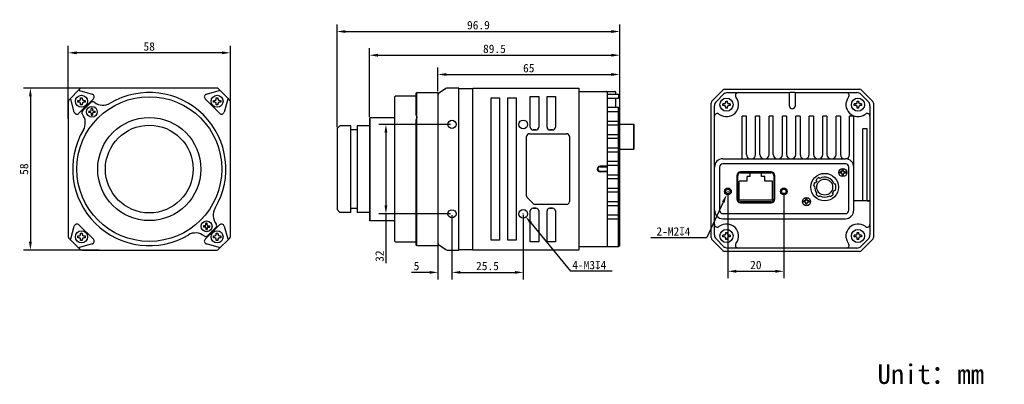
# Model space of a CAD drawing. Header units: millimetres. Extents: x 82 to 434, y 116 to 247.
import ezdxf

# ---------------------------------------------------------------- set-up
doc = ezdxf.new("R2010")
doc.units = ezdxf.units.MM
doc.header["$LTSCALE"] = 23.1
doc.header["$PDMODE"] = 3
doc.header["$PDSIZE"] = 8
doc.layers.get('0').update_dxf_attribs({"linetype": 'CONTINUOUS'})
doc.layers.get('Defpoints').update_dxf_attribs({"linetype": 'CONTINUOUS'})
doc.layers.add('20_ALL_FEATURES', color=7, linetype='CONTINUOUS')
doc.layers.add('51__DRAFT_DIMS', color=7, linetype='CONTINUOUS')
doc.styles.get("Standard").update_dxf_attribs({"font": 'simfang.ttf'})
doc.dimstyles.new('DIMSTYLE_1', dxfattribs={"dimtxt": 3, "dimasz": 3, "dimexe": 2.5, "dimexo": 0.5, "dimgap": 0.75, "dimtad": 1, "dimdec": 1, "dimdsep": 46, "dimtxsty": 'STANDARD', "dimblk": '_FILLED', "dimblk1": '_FILLED', "dimblk2": '_FILLED', "dimcen": 0.09, "dimclrt": 3, "dimadec": 1, "dimazin": 2, "dimtp": 0.3, "dimtm": 0.3, "dimtfac": 1, "dimtdec": 1, "dimtofl": 0, "dimtmove": 0, "dimatfit": 3, "dimldrblk": '_FILLED', "dimfxl": 1, "dimtolj": 1, "dimarcsym": 0})
doc.dimstyles.new('DIMSTYLE_3', dxfattribs={"dimtxt": 3, "dimasz": 3, "dimexe": 2.5, "dimexo": 0.5, "dimgap": 0.75, "dimtad": 1, "dimdsep": 46, "dimtxsty": 'STANDARD', "dimblk": '_FILLED', "dimblk1": '_FILLED', "dimblk2": '_FILLED', "dimcen": 0.09, "dimclrt": 3, "dimazin": 2, "dimtp": 0.2, "dimtm": 0.2, "dimtfac": 1, "dimtofl": 0, "dimtmove": 0, "dimatfit": 3, "dimldrblk": '_FILLED', "dimfxl": 1, "dimtolj": 1, "dimarcsym": 0})
doc.dimstyles.new('DIMSTYLE_4', dxfattribs={"dimtxt": 3, "dimasz": 3, "dimexe": 2.5, "dimexo": 0.5, "dimtad": 1, "dimdsep": 46, "dimtxsty": 'STANDARD', "dimblk": '_FILLED', "dimblk1": '_FILLED', "dimblk2": '_FILLED', "dimcen": 0.09, "dimclrt": 3, "dimazin": 2, "dimtp": 0.1, "dimtm": 0.1, "dimtfac": 1, "dimtofl": 0, "dimtmove": 0, "dimatfit": 1, "dimldrblk": '_FILLED', "dimfxl": 1, "dimtolj": 1, "dimarcsym": 0})
doc.dimstyles.new('DIMSTYLE_6', dxfattribs={"dimtxt": 3, "dimasz": 3, "dimexe": 2.5, "dimexo": 0.5, "dimgap": 0.75, "dimtad": 1, "dimdsep": 46, "dimtxsty": 'STANDARD', "dimblk": '_FILLED', "dimblk1": '_FILLED', "dimblk2": '_FILLED', "dimcen": 0.09, "dimclrt": 3, "dimazin": 2, "dimtp": 0.2, "dimtm": 0.2, "dimtfac": 1, "dimtofl": 0, "dimtmove": 0, "dimatfit": 3, "dimldrblk": '_FILLED', "dimfxl": 1, "dimtolj": 1, "dimarcsym": 0})

# ---------------------------------------------------------------- blocks, each defined once
blk = doc.blocks.new('_FILLED')
at = {"color": 0, "linetype": 'ByBlock'}
blk.add_solid([(0, 0), (-1, 0.17), (-1, -0.17)], dxfattribs=at)
blk = doc.blocks.new('*D194')
at = {"layer": '51__DRAFT_DIMS', "color": 0, "lineweight": -2}
for p, q in [((207.28, 211.83), (207.28, 236.38)), ((296.82, 211.73), (296.82, 236.38)), ((210.28, 233.88), (293.82, 233.88))]:
    blk.add_line(p, q, dxfattribs=at)
at = {"layer": 'Defpoints', "color": 0}
for p in [(296.82, 233.88), (207.28, 211.33), (296.82, 211.23)]:
    blk.add_point(p, dxfattribs=at)
at = {"layer": '51__DRAFT_DIMS', "color": 0, "linetype": 'ByBlock', "lineweight": -2, "xscale": 3, "yscale": 3, "zscale": 3, "rotation": 180}
blk.add_blockref('_FILLED', (207.28, 233.88), dxfattribs=at)
at = {"layer": '51__DRAFT_DIMS', "color": 0, "linetype": 'ByBlock', "lineweight": -2, "xscale": 3, "yscale": 3, "zscale": 3}
blk.add_blockref('_FILLED', (296.82, 233.88), dxfattribs=at)
at = {"layer": '51__DRAFT_DIMS', "color": 3, "insert": (251.97, 237.68), "char_height": 3, "attachment_point": 2}
blk.add_mtext('\\A1;\\A1;{\\C256;89.5}', dxfattribs=at)
blk = doc.blocks.new('*D195')
at = {"layer": '51__DRAFT_DIMS', "color": 0, "lineweight": -2}
for p, q in [((231.78, 221.03), (231.78, 229.49)), ((296.82, 215.13), (296.82, 229.49)), ((234.78, 226.99), (293.82, 226.99))]:
    blk.add_line(p, q, dxfattribs=at)
at = {"layer": 'Defpoints', "color": 0}
for p in [(296.82, 226.99), (231.78, 220.53), (296.82, 214.63)]:
    blk.add_point(p, dxfattribs=at)
at = {"layer": '51__DRAFT_DIMS', "color": 0, "linetype": 'ByBlock', "lineweight": -2, "xscale": 3, "yscale": 3, "zscale": 3, "rotation": 180}
blk.add_blockref('_FILLED', (231.78, 226.99), dxfattribs=at)
at = {"layer": '51__DRAFT_DIMS', "color": 0, "linetype": 'ByBlock', "lineweight": -2, "xscale": 3, "yscale": 3, "zscale": 3}
blk.add_blockref('_FILLED', (296.82, 226.99), dxfattribs=at)
at = {"layer": '51__DRAFT_DIMS', "color": 3, "insert": (264.24, 230.77), "char_height": 3, "attachment_point": 2}
blk.add_mtext('\\A1;\\A1;{\\C256;65}', dxfattribs=at)
blk = doc.blocks.new('*D196')
at = {"layer": '51__DRAFT_DIMS', "color": 0, "lineweight": -2}
for p, q in [((99.54, 211.08), (99.54, 237.24)), ((157.54, 217.72), (157.54, 237.24)), ((154.54, 234.74), (102.54, 234.74))]:
    blk.add_line(p, q, dxfattribs=at)
at = {"layer": 'Defpoints', "color": 0}
for p in [(99.54, 234.74), (157.54, 217.22), (99.54, 210.58)]:
    blk.add_point(p, dxfattribs=at)
at = {"layer": '51__DRAFT_DIMS', "color": 0, "linetype": 'ByBlock', "lineweight": -2, "xscale": 3, "yscale": 3, "zscale": 3, "rotation": 180}
blk.add_blockref('_FILLED', (99.54, 234.74), dxfattribs=at)
at = {"layer": '51__DRAFT_DIMS', "color": 0, "linetype": 'ByBlock', "lineweight": -2, "xscale": 3, "yscale": 3, "zscale": 3}
blk.add_blockref('_FILLED', (157.54, 234.74), dxfattribs=at)
at = {"layer": '51__DRAFT_DIMS', "color": 3, "insert": (128.51, 238.52), "char_height": 3, "attachment_point": 2}
blk.add_mtext('\\A1;\\A1;{\\C256;58}', dxfattribs=at)
blk = doc.blocks.new('*D197')
at = {"layer": '51__DRAFT_DIMS', "color": 0, "lineweight": -2}
for p, q in [((110.59, 222.13), (83.53, 222.13)), ((86.03, 219.13), (86.03, 167.13)), ((110.59, 164.13), (83.53, 164.13))]:
    blk.add_line(p, q, dxfattribs=at)
at = {"layer": 'Defpoints', "color": 0}
for p in [(111.09, 222.13), (86.03, 164.13), (111.09, 164.13)]:
    blk.add_point(p, dxfattribs=at)
at = {"layer": '51__DRAFT_DIMS', "color": 0, "linetype": 'ByBlock', "lineweight": -2, "xscale": 3, "yscale": 3, "zscale": 3}
for p, rotation in [((86.03, 222.13), 89.99999999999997), ((86.03, 164.13), 270)]:
    blk.add_blockref('_FILLED', p, dxfattribs=dict(at, rotation=rotation))
at = {"layer": '51__DRAFT_DIMS', "color": 3, "insert": (82.25, 193.11), "char_height": 3, "attachment_point": 2, "rotation": 90}
blk.add_mtext('\\A1;\\A1;{\\C256;58}', dxfattribs=at)
blk = doc.blocks.new('*D198')
at = {"layer": '51__DRAFT_DIMS', "color": 0, "lineweight": -2}
for p, q in [((236.28, 209.13), (210.66, 209.13)), ((213.16, 206.13), (213.16, 180.13)), ((236.28, 177.13), (210.66, 177.13)), ((213.16, 177.13), (213.16, 159.41))]:
    blk.add_line(p, q, dxfattribs=at)
at = {"layer": 'Defpoints', "color": 0}
for p in [(236.78, 209.13), (213.16, 177.13), (236.78, 177.13)]:
    blk.add_point(p, dxfattribs=at)
at = {"layer": '51__DRAFT_DIMS', "color": 0, "linetype": 'ByBlock', "lineweight": -2, "xscale": 3, "yscale": 3, "zscale": 3}
for p, rotation in [((213.16, 209.13), 90), ((213.16, 177.13), 270)]:
    blk.add_blockref('_FILLED', p, dxfattribs=dict(at, rotation=rotation))
at = {"layer": '51__DRAFT_DIMS', "color": 3, "insert": (209.37, 164.02), "char_height": 3, "attachment_point": 3, "rotation": 90}
blk.add_mtext('\\A1;\\A1;{\\C256;32}', dxfattribs=at)
blk = doc.blocks.new('*D199')
at = {"layer": '51__DRAFT_DIMS', "color": 0, "lineweight": -2}
for p, q in [((236.78, 176.63), (236.78, 153.66)), ((262.28, 176.63), (262.28, 153.66)), ((239.78, 156.16), (259.28, 156.16))]:
    blk.add_line(p, q, dxfattribs=at)
at = {"layer": 'Defpoints', "color": 0}
for p in [(236.78, 177.13), (262.28, 177.13), (262.28, 156.16)]:
    blk.add_point(p, dxfattribs=at)
at = {"layer": '51__DRAFT_DIMS', "color": 0, "linetype": 'ByBlock', "lineweight": -2, "xscale": 3, "yscale": 3, "zscale": 3, "rotation": 180}
blk.add_blockref('_FILLED', (236.78, 156.16), dxfattribs=at)
at = {"layer": '51__DRAFT_DIMS', "color": 0, "linetype": 'ByBlock', "lineweight": -2, "xscale": 3, "yscale": 3, "zscale": 3}
blk.add_blockref('_FILLED', (262.28, 156.16), dxfattribs=at)
at = {"layer": '51__DRAFT_DIMS', "color": 3, "insert": (249.47, 159.96), "char_height": 3, "attachment_point": 2}
blk.add_mtext('\\A1;\\A1;{\\C256;25.5}', dxfattribs=at)
blk = doc.blocks.new('*D200')
at = {"layer": '51__DRAFT_DIMS', "color": 0}
for p, q in [((262.19, 177.13), (262.37, 177.13)), ((262.28, 177.04), (262.28, 177.22))]:
    blk.add_line(p, q, dxfattribs=at)
at = {"layer": '51__DRAFT_DIMS', "color": 0, "lineweight": -2}
for p in [(264.98, 173.85), (294.02, 156.64)]:
    blk.add_line(p, (279.16, 156.64), dxfattribs=at)
at = {"layer": 'Defpoints', "color": 0}
for p in [(261.49, 178.1), (263.08, 176.17)]:
    blk.add_point(p, dxfattribs=at)
at = {"layer": '51__DRAFT_DIMS', "color": 0, "linetype": 'ByBlock', "lineweight": -2, "xscale": 3, "yscale": 3, "zscale": 3, "rotation": 129.4677461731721}
blk.add_blockref('_FILLED', (263.08, 176.17), dxfattribs=at)
at = {"layer": '51__DRAFT_DIMS', "color": 3, "insert": (279.78, 160.29), "char_height": 3, "attachment_point": 1}
blk.add_mtext('\\A1;{\\C256;4-M\\A1;3\\Fgdt|c0;x\\fFangSong|b0|i0|c0|p0;4}', dxfattribs=at)
blk = doc.blocks.new('*D201')
at = {"layer": '51__DRAFT_DIMS', "color": 0}
for p, q in [((335.45, 185.14), (335.63, 185.14)), ((335.54, 185.05), (335.54, 185.23))]:
    blk.add_line(p, q, dxfattribs=at)
at = {"layer": '51__DRAFT_DIMS', "color": 0, "lineweight": -2}
for p in [(333.76, 181.28), (307.88, 168.68)]:
    blk.add_line(p, (327.96, 168.68), dxfattribs=at)
at = {"layer": 'Defpoints', "color": 0}
for p in [(335.02, 184), (336.07, 186.27)]:
    blk.add_point(p, dxfattribs=at)
at = {"layer": '51__DRAFT_DIMS', "color": 0, "linetype": 'ByBlock', "lineweight": -2, "xscale": 3, "yscale": 3, "zscale": 3, "rotation": 65.25083821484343}
blk.add_blockref('_FILLED', (335.02, 184), dxfattribs=at)
at = {"layer": '51__DRAFT_DIMS', "color": 3, "insert": (322.05, 172.31), "char_height": 3, "attachment_point": 3}
blk.add_mtext('\\A1;{\\C256;2-M\\A1;2\\Fgdt|c0;x\\fFangSong|b0|i0|c134|p0;4}', dxfattribs=at)
blk = doc.blocks.new('*D202')
at = {"layer": '51__DRAFT_DIMS', "color": 0, "lineweight": -2}
for p, q in [((335.45, 184.64), (335.45, 154.05)), ((355.45, 184.64), (355.45, 154.05)), ((338.45, 156.55), (352.45, 156.55))]:
    blk.add_line(p, q, dxfattribs=at)
at = {"layer": 'Defpoints', "color": 0}
for p in [(335.45, 185.14), (355.45, 185.14), (355.45, 156.55)]:
    blk.add_point(p, dxfattribs=at)
at = {"layer": '51__DRAFT_DIMS', "color": 0, "linetype": 'ByBlock', "lineweight": -2, "xscale": 3, "yscale": 3, "zscale": 3, "rotation": 180}
blk.add_blockref('_FILLED', (335.45, 156.55), dxfattribs=at)
at = {"layer": '51__DRAFT_DIMS', "color": 0, "linetype": 'ByBlock', "lineweight": -2, "xscale": 3, "yscale": 3, "zscale": 3}
blk.add_blockref('_FILLED', (355.45, 156.55), dxfattribs=at)
at = {"layer": '51__DRAFT_DIMS', "color": 3, "insert": (345.43, 160.33), "char_height": 3, "attachment_point": 2}
blk.add_mtext('\\A1;\\A1;{\\C256;20}', dxfattribs=at)
blk = doc.blocks.new('*D203')
at = {"layer": '51__DRAFT_DIMS', "color": 0, "lineweight": -2}
for p, q in [((236.78, 176.63), (236.78, 153.66)), ((231.78, 173.7), (231.78, 153.66)), ((228.78, 156.16), (222.34, 156.16)), ((239.78, 156.16), (242.78, 156.16))]:
    blk.add_line(p, q, dxfattribs=at)
at = {"layer": 'Defpoints', "color": 0}
for p in [(236.78, 177.13), (231.78, 174.2), (236.78, 156.16)]:
    blk.add_point(p, dxfattribs=at)
at = {"layer": '51__DRAFT_DIMS', "color": 0, "linetype": 'ByBlock', "lineweight": -2, "xscale": 3, "yscale": 3, "zscale": 3}
blk.add_blockref('_FILLED', (231.78, 156.16), dxfattribs=at)
at = {"layer": '51__DRAFT_DIMS', "color": 0, "linetype": 'ByBlock', "lineweight": -2, "xscale": 3, "yscale": 3, "zscale": 3, "rotation": 180}
blk.add_blockref('_FILLED', (236.78, 156.16), dxfattribs=at)
at = {"layer": '51__DRAFT_DIMS', "color": 3, "insert": (223.09, 159.95), "char_height": 3, "attachment_point": 1}
blk.add_mtext('\\A1;\\A1;{\\C256;5}', dxfattribs=at)
blk = doc.blocks.new('*D204')
at = {"layer": '51__DRAFT_DIMS', "color": 0, "lineweight": -2}
for p, q in [((195.67, 208.13), (195.67, 244.86)), ((296.82, 215.13), (296.82, 244.86)), ((198.67, 242.36), (293.82, 242.36))]:
    blk.add_line(p, q, dxfattribs=at)
at = {"layer": 'Defpoints', "color": 0}
for p in [(296.82, 242.36), (296.82, 214.63), (195.67, 207.63)]:
    blk.add_point(p, dxfattribs=at)
at = {"layer": '51__DRAFT_DIMS', "color": 0, "linetype": 'ByBlock', "lineweight": -2, "xscale": 3, "yscale": 3, "zscale": 3, "rotation": 180}
blk.add_blockref('_FILLED', (195.67, 242.36), dxfattribs=at)
at = {"layer": '51__DRAFT_DIMS', "color": 0, "linetype": 'ByBlock', "lineweight": -2, "xscale": 3, "yscale": 3, "zscale": 3}
blk.add_blockref('_FILLED', (296.82, 242.36), dxfattribs=at)
at = {"layer": '51__DRAFT_DIMS', "color": 3, "insert": (246.25, 244.63), "char_height": 3, "attachment_point": 5}
blk.add_mtext('\\A1;{\\C256;96.9}', dxfattribs=at)

msp = doc.modelspace()

# ---------------------------------------------------------------- linework, layer by layer
for p, q in [((385.249, 181.747), (380.431, 181.747)), ((385.254, 181.711), (386.254, 181.711)), ((386.254, 181.711), (385.254, 181.711))]:
    msp.add_line(p, q)
at = {"layer": '20_ALL_FEATURES'}
for p, q in [((99.833, 217.926), (103.747, 221.84)), ((152.626, 222.133), (104.454, 222.133)), ((157.247, 217.926), (153.333, 221.84)), ((234.524, 221.952), (231.953, 220.153)), ((234.524, 221.952), (231.953, 220.153)), ((239.282, 222.133), (235.097, 222.133)), ((239.282, 164.133), (239.282, 222.133)), ((239.382, 221.983), (244.182, 221.983)), ((244.182, 164.283), (244.182, 221.983)), ((244.282, 222.133), (282.082, 222.133)), ((259.782, 222.133), (282.082, 222.133)), ((259.782, 222.133), (282.082, 222.133)), ((282.082, 222.133), (282.282, 221.933)), ((282.082, 222.133), (282.282, 221.933)), ((282.082, 222.133), (282.282, 221.933)), ((282.082, 222.133), (282.282, 221.933)), ((282.282, 164.333), (282.282, 221.933)), ((282.282, 164.333), (282.282, 221.933)), ((282.282, 164.333), (282.282, 221.933)), ((282.282, 164.333), (282.282, 221.933)), ((103.558, 221.23), (108.136, 219.936)), ((103.99, 218.183), (103.99, 218.683)), ((103.99, 218.683), (104.59, 218.683)), ((104.59, 218.683), (104.59, 218.183)), ((148.944, 219.936), (153.522, 221.23)), ((152.49, 218.183), (152.49, 218.683)), ((152.49, 218.683), (153.09, 218.683)), ((153.09, 218.683), (153.09, 218.183)), ((216.782, 219.333), (216.282, 218.833)), ((216.282, 218.833), (216.282, 167.433)), ((216.782, 219.333), (223.882, 219.333)), ((223.882, 220.233), (224.182, 220.533)), ((223.882, 220.233), (223.882, 212.532)), ((224.182, 165.733), (224.182, 220.533)), ((224.182, 220.533), (231.782, 220.533)), ((224.482, 220.533), (231.782, 220.533)), ((231.782, 165.733), (231.782, 220.533)), ((239.282, 220.833), (239.382, 220.833)), ((244.282, 221.033), (244.182, 221.033)), ((250.782, 167.633), (250.782, 218.633)), ((250.782, 218.633), (253.782, 218.633)), ((250.782, 167.633), (250.782, 218.633)), ((250.782, 218.633), (253.782, 218.633)), ((253.782, 218.633), (253.782, 167.633)), ((253.782, 218.633), (253.782, 167.633)), ((256.782, 167.633), (256.782, 218.633)), ((256.782, 218.633), (259.782, 218.633)), ((256.782, 167.633), (256.782, 218.633)), ((256.782, 218.633), (259.782, 218.633)), ((256.782, 167.633), (256.782, 218.633)), ((256.782, 218.633), (259.782, 218.633)), ((259.782, 218.633), (259.782, 167.633)), ((259.782, 218.633), (259.782, 167.633)), ((259.782, 218.633), (259.782, 167.633)), ((264.782, 208.133), (264.782, 219.133)), ((264.782, 219.133), (267.782, 219.133)), ((264.782, 208.133), (264.782, 219.133)), ((264.782, 219.133), (267.782, 219.133)), ((264.782, 208.133), (264.782, 219.133)), ((264.782, 219.133), (267.782, 219.133)), ((267.782, 219.133), (267.782, 208.133)), ((267.782, 219.133), (267.782, 208.133)), ((267.782, 219.133), (267.782, 208.133)), ((270.782, 219.133), (273.782, 219.133)), ((270.782, 208.133), (270.782, 219.133)), ((270.782, 208.133), (270.782, 219.133)), ((270.782, 219.133), (273.782, 219.133)), ((270.782, 208.133), (270.782, 219.133)), ((270.782, 219.133), (273.782, 219.133)), ((273.782, 219.133), (273.782, 208.133)), ((273.782, 219.133), (273.782, 208.133)), ((273.782, 219.133), (273.782, 208.133)), ((282.282, 220.933), (295.022, 220.933)), ((282.282, 220.933), (295.022, 220.933)), ((292.222, 220.733), (292.222, 215.133)), ((292.222, 220.733), (292.222, 215.133)), ((292.222, 219.933), (296.322, 219.933)), ((292.222, 219.933), (296.322, 219.933)), ((296.322, 218.433), (292.222, 218.433)), ((296.322, 218.433), (292.222, 218.433)), ((295.222, 220.733), (295.222, 219.933)), ((295.222, 220.733), (295.222, 219.933)), ((295.222, 218.433), (295.222, 215.133)), ((295.222, 218.433), (295.222, 215.133)), ((296.322, 219.933), (296.322, 218.433)), ((296.322, 219.933), (296.322, 218.433)), ((329.747, 217.477), (333.661, 221.391)), ((331.24, 217.22), (333.918, 219.898)), ((334.368, 221.684), (382.54, 221.684)), ((335.332, 220.484), (357.454, 220.484)), ((338.441, 218.7), (338.298, 218.899)), ((357.454, 220.484), (357.654, 220.684)), ((357.454, 215.684), (357.454, 220.484)), ((357.654, 220.684), (359.254, 220.684)), ((359.254, 220.684), (359.454, 220.484)), ((359.454, 220.484), (359.454, 215.684)), ((359.454, 220.484), (359.647, 220.484)), ((359.654, 220.484), (381.576, 220.484)), ((378.61, 218.899), (378.467, 218.7)), ((382.99, 219.898), (385.668, 217.22)), ((383.247, 221.391), (387.161, 217.477)), ((99.54, 217.219), (99.54, 169.047)), ((101.737, 213.537), (100.443, 218.115)), ((102.99, 217.083), (102.99, 217.683)), ((102.99, 217.683), (103.49, 217.683)), ((103.49, 217.083), (102.99, 217.083)), ((103.406, 213.102), (108.571, 218.267)), ((103.99, 216.083), (103.99, 216.583)), ((104.59, 216.083), (103.99, 216.083)), ((104.59, 216.583), (104.59, 216.083)), ((107.625, 216.947), (104.726, 214.048)), ((105.09, 217.683), (105.59, 217.683)), ((105.59, 217.083), (105.09, 217.083)), ((105.59, 217.683), (105.59, 217.083)), ((107.784, 214.189), (107.784, 214.803)), ((108.284, 214.803), (108.284, 214.189)), ((153.673, 213.102), (148.508, 218.267)), ((151.49, 217.083), (151.49, 217.683)), ((151.49, 217.683), (151.99, 217.683)), ((151.99, 217.083), (151.49, 217.083)), ((152.49, 216.083), (152.49, 216.583)), ((153.09, 216.083), (152.49, 216.083)), ((153.09, 216.583), (153.09, 216.083)), ((153.59, 217.683), (154.09, 217.683)), ((154.09, 217.083), (153.59, 217.083)), ((154.09, 217.683), (154.09, 217.083)), ((156.637, 218.115), (155.343, 213.537)), ((157.54, 169.047), (157.54, 217.219)), ((296.322, 215.133), (292.159, 215.133)), ((296.322, 215.133), (292.159, 215.133)), ((292.222, 214.893), (292.222, 194.025)), ((292.222, 214.893), (292.222, 194.025)), ((296.822, 214.633), (296.322, 215.133)), ((296.322, 165.333), (296.322, 215.133)), ((296.322, 215.133), (296.822, 214.633)), ((296.322, 165.333), (296.322, 215.133)), ((296.322, 215.133), (296.822, 214.633)), ((329.454, 168.598), (329.454, 216.77)), ((330.654, 169.562), (330.654, 215.805)), ((333.654, 215.884), (333.654, 216.484)), ((334.154, 216.484), (333.654, 216.484)), ((334.154, 215.884), (333.654, 215.884)), ((334.654, 216.984), (334.654, 217.484)), ((334.654, 217.484), (335.254, 217.484)), ((334.654, 214.884), (334.654, 215.384)), ((335.254, 214.884), (334.654, 214.884)), ((335.254, 216.984), (335.254, 217.484)), ((335.254, 214.884), (335.254, 215.384)), ((336.254, 216.484), (335.754, 216.484)), ((336.254, 215.884), (335.754, 215.884)), ((336.254, 216.484), (336.254, 215.884)), ((380.654, 215.884), (380.654, 216.484)), ((381.154, 216.484), (380.654, 216.484)), ((381.154, 215.884), (380.654, 215.884)), ((381.654, 216.984), (381.654, 217.484)), ((381.654, 217.484), (382.254, 217.484)), ((381.654, 214.884), (381.654, 215.384)), ((382.254, 214.884), (381.654, 214.884)), ((382.254, 216.984), (382.254, 217.484)), ((382.254, 214.884), (382.254, 215.384)), ((383.254, 216.484), (382.754, 216.484)), ((383.254, 215.884), (382.754, 215.884)), ((383.254, 216.484), (383.254, 215.884)), ((386.254, 215.805), (386.254, 169.562)), ((387.454, 216.77), (387.454, 168.598)), ((106.87, 213.889), (107.484, 213.889)), ((107.484, 213.389), (106.87, 213.389)), ((107.784, 213.089), (107.784, 212.475)), ((108.284, 213.089), (108.284, 212.475)), ((108.584, 213.889), (109.198, 213.889)), ((109.198, 213.389), (108.584, 213.389)), ((207.282, 211.333), (207.582, 211.633)), ((207.282, 211.333), (207.282, 174.933)), ((207.582, 174.633), (207.582, 211.633)), ((207.582, 211.633), (216.282, 211.633)), ((296.322, 213.633), (292.222, 213.633)), ((296.322, 213.633), (292.222, 213.633)), ((296.822, 165.833), (296.822, 214.633)), ((296.822, 165.833), (296.822, 214.633)), ((296.822, 165.833), (296.822, 214.633)), ((332.239, 212.84), (332.438, 212.697)), ((340.554, 196.834), (340.554, 212.034)), ((342.054, 212.034), (340.554, 212.034)), ((342.054, 198.334), (342.054, 212.034)), ((345.354, 198.334), (345.354, 212.034)), ((346.854, 212.034), (345.354, 212.034)), ((346.854, 198.334), (346.854, 212.034)), ((350.154, 198.334), (350.154, 212.034)), ((351.654, 212.034), (350.154, 212.034)), ((351.654, 198.334), (351.654, 212.034)), ((354.954, 198.334), (354.954, 212.034)), ((356.454, 212.034), (354.954, 212.034)), ((356.454, 212.034), (356.454, 198.334)), ((359.754, 198.334), (359.754, 212.034)), ((361.254, 212.034), (359.754, 212.034)), ((361.254, 212.034), (361.254, 198.334)), ((364.554, 198.334), (364.554, 212.034)), ((366.054, 212.034), (364.554, 212.034)), ((366.054, 212.034), (366.054, 198.334)), ((369.354, 198.334), (369.354, 212.034)), ((370.854, 212.034), (369.354, 212.034)), ((370.854, 212.034), (370.854, 198.334)), ((374.154, 198.334), (374.154, 212.034)), ((375.654, 212.034), (374.154, 212.034)), ((375.654, 212.034), (375.654, 198.334)), ((380.214, 212.034), (378.954, 212.034)), ((378.954, 198.334), (378.954, 212.034)), ((380.454, 178.384), (380.454, 212.096)), ((384.47, 212.697), (384.669, 212.84)), ((195.669, 207.633), (196.669, 208.633)), ((200.669, 208.633), (196.669, 208.633)), ((200.669, 177.633), (200.669, 208.633)), ((202.869, 208.633), (202.869, 177.633)), ((207.282, 208.633), (202.869, 208.633)), ((223.882, 210.744), (223.882, 166.034)), ((292.222, 210.333), (296.322, 210.333)), ((292.222, 210.333), (296.322, 210.333)), ((296.322, 208.833), (292.222, 208.833)), ((296.322, 208.833), (292.222, 208.833)), ((296.822, 209.158), (301.822, 209.158)), ((296.822, 209.158), (301.822, 209.158)), ((301.822, 200.308), (301.822, 209.158)), ((301.822, 209.158), (301.822, 200.308)), ((195.669, 207.633), (195.669, 178.634)), ((202.669, 207.233), (200.869, 207.233)), ((263.482, 183.497), (263.482, 204.783)), ((263.482, 183.497), (263.482, 204.783)), ((263.482, 183.497), (263.482, 204.783)), ((264.482, 205.783), (277.782, 205.783)), ((264.482, 205.783), (277.782, 205.783)), ((264.482, 205.783), (277.782, 205.783)), ((266.782, 207.133), (265.782, 207.133)), ((265.782, 207.133), (266.782, 207.133)), ((265.782, 207.133), (266.782, 207.133)), ((272.782, 207.133), (271.782, 207.133)), ((271.782, 207.133), (272.782, 207.133)), ((271.782, 207.133), (272.782, 207.133)), ((278.782, 204.783), (278.782, 181.483)), ((278.782, 204.783), (278.782, 181.483)), ((292.222, 205.533), (296.322, 205.533)), ((292.222, 205.533), (296.322, 205.533)), ((385.254, 207.534), (383.754, 207.534)), ((383.754, 181.711), (383.754, 207.534)), ((385.254, 181.711), (385.254, 207.534)), ((296.322, 204.033), (292.222, 204.033)), ((296.322, 204.033), (292.222, 204.033)), ((292.222, 200.733), (296.322, 200.733)), ((292.222, 200.733), (296.322, 200.733)), ((296.322, 199.233), (292.222, 199.233)), ((296.322, 199.233), (292.222, 199.233)), ((296.822, 200.308), (301.822, 200.308)), ((296.822, 200.308), (301.822, 200.308)), ((292.022, 194.133), (289.722, 194.133)), ((292.022, 194.133), (289.722, 194.133)), ((289.722, 193.933), (292.222, 193.933)), ((289.722, 193.933), (292.222, 193.933)), ((292.022, 194.133), (292.222, 193.933)), ((292.022, 194.133), (292.222, 193.933)), ((292.222, 195.933), (296.322, 195.933)), ((292.222, 195.933), (296.322, 195.933)), ((296.322, 194.433), (292.222, 194.433)), ((296.322, 194.433), (292.222, 194.433)), ((292.222, 193.933), (292.222, 192.333)), ((292.222, 193.933), (292.222, 192.333)), ((332.454, 193.834), (332.454, 178.384)), ((333.654, 196.834), (377.454, 196.834)), ((377.454, 195.034), (333.654, 195.034)), ((378.654, 178.384), (378.654, 193.834)), ((289.722, 192.333), (292.222, 192.333)), ((289.722, 192.333), (292.222, 192.333)), ((292.022, 192.133), (289.722, 192.133)), ((292.022, 192.133), (289.722, 192.133)), ((292.222, 192.333), (292.022, 192.133)), ((292.222, 192.333), (292.022, 192.133)), ((292.222, 192.246), (292.222, 191.941)), ((292.222, 192.246), (292.222, 191.941)), ((292.222, 191.933), (292.222, 165.533)), ((292.222, 191.933), (292.222, 165.533)), ((292.222, 191.133), (296.322, 191.133)), ((292.222, 191.133), (296.322, 191.133)), ((338.699, 190.834), (338.699, 182.384)), ((338.999, 182.384), (338.999, 190.834)), ((350.909, 192.134), (339.999, 192.134)), ((339.999, 191.834), (350.909, 191.834)), ((342.304, 188.839), (342.304, 190.529)), ((343.404, 190.529), (342.304, 190.529)), ((343.404, 190.529), (343.404, 191.726)), ((347.504, 190.529), (347.504, 191.726)), ((348.604, 190.529), (347.504, 190.529)), ((348.604, 188.839), (348.604, 190.529)), ((351.909, 190.834), (351.909, 182.384)), ((352.209, 182.384), (352.209, 190.834)), ((376.104, 192.134), (375.604, 192.134)), ((375.604, 191.634), (375.604, 192.134)), ((376.104, 191.634), (375.604, 191.634)), ((376.304, 192.834), (376.804, 192.834)), ((376.304, 192.334), (376.304, 192.834)), ((376.304, 190.934), (376.304, 191.434)), ((376.804, 190.934), (376.304, 190.934)), ((376.804, 192.334), (376.804, 192.834)), ((376.804, 190.934), (376.804, 191.434)), ((377.504, 192.134), (377.004, 192.134)), ((377.504, 191.634), (377.004, 191.634)), ((377.504, 192.134), (377.504, 191.634)), ((296.322, 189.633), (292.222, 189.633)), ((296.322, 189.633), (292.222, 189.633)), ((339.499, 182.029), (339.499, 188.839)), ((342.304, 188.839), (339.499, 188.839)), ((351.409, 188.839), (348.604, 188.839)), ((351.409, 182.029), (351.409, 188.839)), ((366.466, 186.972), (366.073, 187.078)), ((366.41, 188.333), (366.802, 188.228)), ((367.28, 188.978), (367.019, 189.289)), ((368.015, 190.125), (368.276, 189.814)), ((373.465, 187.834), (373.885, 187.834)), ((292.222, 186.333), (296.322, 186.333)), ((292.222, 186.333), (296.322, 186.333)), ((296.322, 184.833), (292.222, 184.833)), ((296.322, 184.833), (292.222, 184.833)), ((367.019, 184.078), (367.28, 184.389)), ((368.276, 183.554), (368.015, 183.243)), ((371.832, 183.554), (372.093, 183.243)), ((372.828, 184.389), (373.089, 184.078)), ((373.465, 185.534), (373.885, 185.534)), ((263.775, 182.79), (265.789, 180.776)), ((265.789, 180.776), (263.775, 182.79)), ((265.789, 180.776), (263.775, 182.79)), ((277.782, 180.483), (266.496, 180.483)), ((277.782, 180.483), (266.496, 180.483)), ((277.782, 180.483), (266.496, 180.483)), ((292.222, 181.533), (296.322, 181.533)), ((292.222, 181.533), (296.322, 181.533)), ((296.322, 180.033), (292.222, 180.033)), ((296.322, 180.033), (292.222, 180.033)), ((351.409, 182.029), (339.499, 182.029)), ((350.909, 181.384), (339.999, 181.384)), ((339.999, 181.084), (350.909, 181.084)), ((363.104, 181.734), (362.604, 181.734)), ((362.604, 181.234), (362.604, 181.734)), ((363.104, 181.234), (362.604, 181.234)), ((363.304, 182.434), (363.804, 182.434)), ((363.304, 181.934), (363.304, 182.434)), ((363.304, 180.534), (363.304, 181.034)), ((363.804, 180.534), (363.304, 180.534)), ((363.804, 181.934), (363.804, 182.434)), ((363.804, 180.534), (363.804, 181.034)), ((364.504, 181.734), (364.004, 181.734)), ((364.504, 181.234), (364.004, 181.234)), ((364.504, 181.734), (364.504, 181.234)), ((195.669, 178.633), (196.669, 177.633)), ((200.669, 177.633), (196.669, 177.633)), ((202.669, 179.033), (200.869, 179.033)), ((207.282, 177.633), (202.869, 177.633)), ((264.782, 167.133), (264.782, 178.133)), ((264.782, 167.133), (264.782, 178.133)), ((264.782, 167.133), (264.782, 178.133)), ((265.782, 179.133), (266.782, 179.133)), ((266.782, 179.133), (265.782, 179.133)), ((266.782, 179.133), (265.782, 179.133)), ((267.782, 178.133), (267.782, 167.133)), ((267.782, 178.133), (267.782, 167.133)), ((267.782, 178.133), (267.782, 167.133)), ((270.782, 167.133), (270.782, 178.133)), ((270.782, 167.133), (270.782, 178.133)), ((270.782, 167.133), (270.782, 178.133)), ((271.782, 179.133), (272.782, 179.133)), ((272.782, 179.133), (271.782, 179.133)), ((272.782, 179.133), (271.782, 179.133)), ((273.782, 178.133), (273.782, 167.133)), ((273.782, 178.133), (273.782, 167.133)), ((273.782, 178.133), (273.782, 167.133)), ((292.222, 176.733), (296.322, 176.733)), ((292.222, 176.733), (296.322, 176.733)), ((333.654, 177.184), (377.454, 177.184)), ((100.443, 168.151), (101.737, 172.729)), ((108.571, 168), (103.406, 173.164)), ((148.496, 172.877), (147.882, 172.877)), ((153.673, 173.164), (148.508, 168)), ((148.796, 173.177), (148.796, 173.791)), ((149.296, 173.177), (149.296, 173.791)), ((149.596, 172.877), (150.21, 172.877)), ((155.343, 172.729), (156.637, 168.151)), ((207.582, 174.633), (207.282, 174.933)), ((216.282, 174.633), (207.582, 174.633)), ((296.322, 175.233), (292.222, 175.233)), ((296.322, 175.233), (292.222, 175.233)), ((332.43, 172.668), (332.241, 172.531)), ((333.654, 175.384), (377.454, 175.384)), ((384.667, 172.531), (384.478, 172.668)), ((102.99, 168.583), (102.99, 169.183)), ((102.99, 169.183), (103.49, 169.183)), ((103.99, 169.683), (103.99, 170.183)), ((103.99, 170.183), (104.59, 170.183)), ((104.59, 170.183), (104.59, 169.683)), ((105.09, 169.183), (105.59, 169.183)), ((105.59, 169.183), (105.59, 168.583)), ((148.496, 172.377), (147.882, 172.377)), ((148.796, 172.077), (148.796, 171.463)), ((149.296, 172.077), (149.296, 171.463)), ((152.353, 172.218), (149.455, 169.32)), ((149.596, 172.377), (150.21, 172.377)), ((151.49, 169.183), (151.99, 169.183)), ((151.49, 168.583), (151.49, 169.183)), ((152.49, 170.183), (153.09, 170.183)), ((152.49, 169.683), (152.49, 170.183)), ((153.09, 170.183), (153.09, 169.683)), ((153.59, 169.183), (154.09, 169.183)), ((154.09, 169.183), (154.09, 168.583)), ((333.654, 168.884), (333.654, 169.484)), ((334.154, 169.484), (333.654, 169.484)), ((334.654, 169.984), (334.654, 170.484)), ((334.654, 170.484), (335.254, 170.484)), ((335.254, 169.984), (335.254, 170.484)), ((336.254, 169.484), (335.754, 169.484)), ((336.254, 169.484), (336.254, 168.884)), ((380.654, 168.884), (380.654, 169.484)), ((381.154, 169.484), (380.654, 169.484)), ((381.654, 169.984), (381.654, 170.484)), ((381.654, 170.484), (382.254, 170.484)), ((382.254, 169.984), (382.254, 170.484)), ((383.254, 169.484), (382.754, 169.484)), ((383.254, 169.484), (383.254, 168.884)), ((103.747, 164.426), (99.833, 168.34)), ((103.49, 168.583), (102.99, 168.583)), ((108.136, 166.33), (103.558, 165.036)), ((103.99, 167.583), (103.99, 168.083)), ((104.59, 167.583), (103.99, 167.583)), ((104.59, 168.083), (104.59, 167.583)), ((105.59, 168.583), (105.09, 168.583)), ((153.522, 165.036), (148.944, 166.33)), ((151.99, 168.583), (151.49, 168.583)), ((152.49, 167.583), (152.49, 168.083)), ((153.09, 167.583), (152.49, 167.583)), ((153.09, 168.083), (153.09, 167.583)), ((157.247, 168.34), (153.333, 164.426)), ((154.09, 168.583), (153.59, 168.583)), ((216.282, 167.433), (216.782, 166.933)), ((223.882, 166.933), (216.782, 166.933)), ((223.882, 166.033), (224.182, 165.733)), ((224.482, 165.733), (231.782, 165.733)), ((231.953, 166.114), (234.524, 164.314)), ((253.782, 167.633), (250.782, 167.633)), ((253.782, 167.633), (250.782, 167.633)), ((259.782, 167.633), (256.782, 167.633)), ((259.782, 167.633), (256.782, 167.633)), ((259.782, 167.633), (256.782, 167.633)), ((267.782, 167.133), (264.782, 167.133)), ((267.782, 167.133), (264.782, 167.133)), ((267.782, 167.133), (264.782, 167.133)), ((273.782, 167.133), (270.782, 167.133)), ((273.782, 167.133), (270.782, 167.133)), ((273.782, 167.133), (270.782, 167.133)), ((296.322, 165.333), (296.822, 165.833)), ((296.822, 165.833), (296.322, 165.333)), ((296.822, 165.833), (296.322, 165.333)), ((333.661, 163.977), (329.747, 167.891)), ((333.918, 165.47), (331.24, 168.148)), ((334.154, 168.884), (333.654, 168.884)), ((334.654, 167.884), (334.654, 168.384)), ((335.254, 167.884), (334.654, 167.884)), ((335.254, 167.884), (335.254, 168.384)), ((336.254, 168.884), (335.754, 168.884)), ((338.301, 166.469), (338.442, 166.665)), ((378.466, 166.665), (378.607, 166.469)), ((381.154, 168.884), (380.654, 168.884)), ((381.654, 167.884), (381.654, 168.384)), ((382.254, 167.884), (381.654, 167.884)), ((382.254, 167.884), (382.254, 168.384)), ((383.254, 168.884), (382.754, 168.884)), ((385.668, 168.148), (382.99, 165.47)), ((387.161, 167.891), (383.247, 163.977)), ((104.454, 164.133), (152.626, 164.133)), ((235.097, 164.133), (239.282, 164.133)), ((239.382, 165.433), (239.282, 165.433)), ((244.182, 164.283), (239.382, 164.283)), ((244.282, 165.233), (244.182, 165.233)), ((282.082, 164.133), (244.282, 164.133)), ((282.282, 164.333), (282.082, 164.133)), ((282.282, 164.333), (282.082, 164.133)), ((296.322, 165.333), (282.282, 165.333)), ((296.322, 165.333), (282.282, 165.333)), ((382.54, 163.684), (334.368, 163.684)), ((381.576, 164.884), (335.332, 164.884))]:
    msp.add_line(p, q, dxfattribs=at)
for centre, radius in [((104.29, 217.383), 2.15), ((128.54, 193.133), 25.9), ((152.79, 217.383), 2.15), ((334.954, 216.184), 2.35), ((381.954, 216.184), 2.35), ((108.034, 213.639), 1.925), ((128.54, 193.133), 18.45), ((128.54, 193.133), 15.7), ((236.782, 209.133), 1.45), ((262.282, 209.133), 1.55), ((262.282, 209.133), 1.55), ((262.282, 209.133), 1.55), ((370.054, 186.684), 4.925), ((376.554, 191.884), 1.45), ((370.054, 186.684), 2.85), ((335.454, 185.139), 1.2), ((335.454, 185.139), 0.8), ((355.454, 185.139), 1.2), ((355.454, 185.139), 0.8), ((363.554, 181.484), 1.45), ((236.782, 177.133), 1.45), ((236.782, 177.133), 1.45), ((262.282, 177.133), 1.55), ((262.282, 177.133), 1.55), ((262.282, 177.133), 1.55), ((149.046, 172.627), 1.925), ((104.29, 168.883), 2.15), ((152.79, 168.883), 2.15), ((334.954, 169.184), 2.35), ((381.954, 169.184), 2.35)]:
    msp.add_circle(centre, radius, dxfattribs=at)
for centre, radius, start, end in [((104.454, 221.133), 1, 90, 135), ((152.626, 221.133), 1, 45, 90), ((235.097, 221.133), 1, 90, 124.99202), ((235.097, 221.133), 1, 90, 124.99202), ((234.961, 221.483), 0.635, 128.56355, 131.27405), ((234.961, 221.483), 0.635, 128.5636, 131.27303), ((103.612, 221.423), 0.2, 135, 254.21593), ((107.864, 218.974), 1, 315, 74.21593), ((128.54, 193.139), 27.395, 329.36447, 120.72523), ((149.216, 218.974), 1, 105.78407, 225), ((153.467, 221.423), 0.2, 285.78407, 45), ((232.182, 219.825), 0.4, 124.99131, 179.99995), ((232.182, 219.825), 0.4, 124.99175, 180), ((292.022, 220.733), 0.2, 0, 90), ((292.022, 220.733), 0.2, 0, 90), ((295.022, 220.733), 0.2, 0, 90), ((295.022, 220.733), 0.2, 0, 90), ((334.954, 216.184), 4.3, 234.1911, 35.8089), ((334.368, 220.684), 1, 90, 135), ((335.332, 218.484), 2, 90, 135), ((339.109, 219.484), 1, 90, 215.8089), ((381.954, 216.184), 4.3, 144.1911, 305.8089), ((377.799, 219.484), 1, 324.1911, 90), ((381.576, 218.484), 2, 45, 90), ((382.54, 220.684), 1, 45, 90), ((100.54, 217.219), 1, 135, 180), ((100.341, 217.415), 0.803, 191.50652, 193.77416), ((100.25, 218.061), 0.2, 15.78407, 135), ((103.49, 218.183), 0.5, 270, 0), ((103.49, 216.583), 0.5, 0, 90), ((105.09, 218.183), 0.5, 180, 270), ((105.09, 216.583), 0.5, 90, 180), ((108.332, 216.239), 1, 52.36499, 135), ((108.03, 209.317), 5.491, 89.96431, 92.57358), ((108.037, 209.286), 5.523, 87.43545, 90.02991), ((111.996, 220.991), 5, 232.36499, 300.70505), ((151.99, 218.183), 0.5, 270, 0), ((151.99, 216.583), 0.5, 0, 90), ((153.59, 218.183), 0.5, 180, 270), ((153.59, 216.583), 0.5, 90, 180), ((156.829, 218.061), 0.2, 45, 164.21593), ((156.54, 217.219), 1, 0, 45), ((330.454, 216.77), 1, 135, 180), ((332.654, 215.805), 2, 135, 180), ((334.154, 216.984), 0.5, 270, 0), ((334.154, 215.384), 0.5, 0, 90), ((335.754, 216.984), 0.5, 180, 270), ((335.754, 215.384), 0.5, 90, 180), ((358.454, 215.684), 1, 180, 0), ((381.154, 216.984), 0.5, 270, 0), ((381.154, 215.384), 0.5, 0, 90), ((382.754, 216.984), 0.5, 180, 270), ((382.754, 215.384), 0.5, 90, 180), ((384.254, 215.805), 2, 0, 45), ((386.454, 216.77), 1, 0, 45), ((102.699, 213.809), 1, 195.78407, 315), ((105.433, 213.341), 1, 135, 217.63501), ((100.682, 209.677), 5, 329.29495, 37.63501), ((112.499, 213.639), 5.635, 177.45733, 182.54267), ((107.484, 214.189), 0.3, 270, 0), ((107.484, 213.089), 0.3, 0, 90), ((108.03, 217.961), 5.492, 267.42648, 270.03563), ((108.037, 217.961), 5.491, 269.96431, 272.57358), ((108.584, 214.189), 0.3, 180, 270), ((108.584, 213.089), 0.3, 90, 180), ((103.568, 213.639), 5.635, 357.45733, 2.54267), ((154.38, 213.809), 1, 224.99994, 344.21593), ((331.654, 212.029), 1, 54.1911, 180), ((385.254, 212.029), 1, 0, 125.8089), ((265.782, 208.133), 1, 180, 270), ((265.782, 208.133), 1, 180, 270), ((265.782, 208.133), 1, 180, 270), ((266.782, 208.133), 1, 270, 0), ((266.782, 208.133), 1, 270, 0), ((266.782, 208.133), 1, 270, 0), ((271.782, 208.133), 1, 180, 270), ((271.782, 208.133), 1, 180, 270), ((271.782, 208.133), 1, 180, 270), ((272.782, 208.133), 1, 270, 0), ((272.782, 208.133), 1, 270, 0), ((272.782, 208.133), 1, 270, 0), ((128.544, 193.152), 27.415, 149.27919, 301.00586), ((200.869, 207.433), 0.2, 180, 270), ((202.669, 207.433), 0.2, 270, 0), ((264.482, 204.783), 1, 90, 180), ((264.482, 204.783), 1, 90, 180), ((264.482, 204.783), 1, 90, 180), ((277.782, 204.783), 1, 0, 90), ((277.782, 204.783), 1, 0, 90), ((277.782, 204.783), 1, 0, 90), ((343.554, 198.334), 1.5, 180, 270), ((343.854, 198.334), 1.5, 270, 0), ((348.354, 198.334), 1.5, 180, 270), ((348.654, 198.334), 1.5, 270, 0), ((353.154, 198.334), 1.5, 180, 270), ((353.454, 198.334), 1.5, 270, 0), ((357.954, 198.334), 1.5, 180, 270), ((358.254, 198.334), 1.5, 270, 0), ((362.754, 198.334), 1.5, 180, 270), ((363.054, 198.334), 1.5, 270, 0), ((367.554, 198.334), 1.5, 180, 270), ((367.854, 198.334), 1.5, 270, 0), ((372.354, 198.334), 1.5, 180, 270), ((372.654, 198.334), 1.5, 270, 0), ((377.154, 198.334), 1.5, 180, 270), ((377.454, 198.334), 1.5, 270, 0), ((289.722, 193.133), 1, 90, 270), ((289.722, 193.133), 1, 90, 270), ((289.722, 193.133), 0.8, 89.99978, 270.00018), ((289.722, 193.133), 0.8, 89.99978, 270.00018), ((333.654, 193.834), 3, 90, 180), ((333.654, 193.834), 1.2, 90, 180), ((377.454, 193.834), 3, 0, 90), ((377.454, 193.834), 1.2, 0, 90), ((339.999, 190.834), 1.3, 90, 180), ((339.999, 190.834), 1, 90, 180), ((350.909, 190.834), 1.3, 0, 90), ((350.909, 190.834), 1, 0, 90), ((370.054, 186.684), 3.6, 18.62933, 119.59788), ((376.104, 192.334), 0.2, 270, 0), ((376.104, 191.434), 0.2, 0, 90), ((377.004, 192.334), 0.2, 180, 270), ((377.004, 191.434), 0.2, 90, 180), ((370.054, 186.684), 4, 155.64796, 174.35204), ((370.054, 186.684), 3.6, 175.40212, 219.59788), ((370.054, 186.684), 3.6, 140.40212, 154.59788), ((370.054, 186.684), 4, 120.64796, 139.35204), ((370.054, 186.684), 4, 343.29166, 16.70834), ((264.482, 183.497), 1, 180, 225), ((264.482, 183.497), 1, 180, 225), ((264.482, 183.497), 1, 180, 225), ((370.054, 186.684), 4, 220.64796, 239.35204), ((370.054, 186.684), 3.6, 240.40212, 299.59788), ((370.054, 186.684), 4, 300.64796, 319.35204), ((370.054, 186.684), 3.6, 320.40212, 341.37067), ((266.496, 181.483), 1, 225, 270), ((266.496, 181.483), 1, 225, 270), ((266.496, 181.483), 1, 225, 270), ((277.782, 181.483), 1, 270, 0), ((277.782, 181.483), 1, 270, 0), ((277.782, 181.483), 1, 270, 0), ((339.999, 182.384), 1.3, 180, 270), ((339.999, 182.384), 1, 180, 270), ((350.909, 182.384), 1.3, 270, 0), ((350.909, 182.384), 1, 270, 0), ((363.104, 181.934), 0.2, 270, 0), ((363.104, 181.034), 0.2, 0, 90), ((364.004, 181.934), 0.2, 180, 270), ((364.004, 181.034), 0.2, 90, 180), ((156.397, 176.589), 5, 149.29495, 217.63501), ((200.869, 178.833), 0.2, 90, 180), ((202.669, 178.833), 0.2, 0, 90), ((265.782, 178.133), 1, 90, 180), ((265.782, 178.133), 1, 90, 180), ((265.782, 178.133), 1, 90, 180), ((266.782, 178.133), 1, 0, 90), ((266.782, 178.133), 1, 0, 90), ((266.782, 178.133), 1, 0, 90), ((271.782, 178.133), 1, 90, 180), ((271.782, 178.133), 1, 90, 180), ((271.782, 178.133), 1, 90, 180), ((272.782, 178.133), 1, 0, 90), ((272.782, 178.133), 1, 0, 90), ((272.782, 178.133), 1, 0, 90), ((333.654, 178.384), 3, 180, 270), ((333.654, 178.384), 1.2, 180, 270), ((377.454, 178.384), 3, 270, 0), ((377.454, 178.384), 1.2, 270, 0), ((102.699, 172.457), 1, 45, 164.21593), ((153.511, 172.627), 5.635, 177.45733, 182.54267), ((148.496, 173.177), 0.3, 270, 0), ((149.042, 168.305), 5.491, 89.96431, 92.57358), ((149.049, 168.274), 5.523, 87.43545, 90.02991), ((149.596, 173.177), 0.3, 180, 270), ((144.58, 172.627), 5.635, 357.45733, 2.54267), ((151.646, 172.925), 1, 315, 37.63501), ((154.38, 172.457), 1, 15.78407, 135), ((331.654, 173.341), 1, 180, 305.92224), ((334.954, 169.184), 4.302, 324.16518, 125.92224), ((381.954, 169.184), 4.302, 54.07776, 215.83482), ((385.254, 173.341), 1, 234.07776, 0), ((100.54, 169.047), 1, 180, 225), ((103.49, 169.683), 0.5, 270, 0), ((105.09, 169.683), 0.5, 180, 270), ((145.084, 165.275), 5, 52.36499, 120.70505), ((148.748, 170.027), 1, 232.36499, 315), ((148.496, 172.077), 0.3, 0, 90), ((149.042, 176.949), 5.492, 267.42648, 270.03563), ((149.049, 176.949), 5.491, 269.96431, 272.57358), ((149.596, 172.077), 0.3, 90, 180), ((151.99, 169.683), 0.5, 270, 0), ((153.59, 169.683), 0.5, 180, 270), ((156.54, 169.047), 1, 315, 0), ((332.654, 169.562), 2, 180, 225), ((334.154, 169.984), 0.5, 270, 0), ((335.754, 169.984), 0.5, 180, 270), ((381.154, 169.984), 0.5, 270, 0), ((382.754, 169.984), 0.5, 180, 270), ((384.254, 169.562), 2, 315, 0), ((100.25, 168.206), 0.2, 225, 344.21593), ((103.49, 168.083), 0.5, 0, 90), ((105.09, 168.083), 0.5, 90, 180), ((107.864, 167.293), 1, 285.78407, 45), ((149.216, 167.293), 1, 135, 254.21593), ((151.99, 168.083), 0.5, 0, 90), ((153.59, 168.083), 0.5, 90, 180), ((156.829, 168.206), 0.2, 195.78407, 315), ((232.182, 166.441), 0.4, 180, 235.00825), ((330.454, 168.598), 1, 180, 225), ((334.154, 168.384), 0.5, 0, 90), ((335.754, 168.384), 0.5, 90, 180), ((339.111, 165.884), 1, 144.16518, 270), ((377.797, 165.884), 1, 270, 35.83482), ((381.154, 168.384), 0.5, 0, 90), ((382.754, 168.384), 0.5, 90, 180), ((386.454, 168.598), 1, 315, 0), ((103.612, 164.844), 0.2, 105.78407, 225), ((104.454, 165.133), 1, 225, 270), ((152.626, 165.133), 1, 270, 315), ((153.467, 164.844), 0.2, 315, 74.21593), ((235.097, 165.133), 1, 235.00798, 270), ((334.368, 164.684), 1, 225, 270), ((335.332, 166.884), 2, 225, 270), ((381.576, 166.884), 2, 270, 315), ((382.54, 164.684), 1, 270, 315)]:
    msp.add_arc(centre, radius, start, end, dxfattribs=at)
for points, knots in [([(234.399, 221.777), (234.408, 221.794), (234.446, 221.862), (234.498, 221.922), (234.542, 221.961)], [0, 0, 0, 0, 0.2472894, 1, 1, 1, 1]), ([(234.399, 221.777), (234.408, 221.794), (234.446, 221.862), (234.498, 221.922), (234.542, 221.961)], [0, 0, 0, 0, 0.2472916, 1, 1, 1, 1]), ([(99.554, 217.255), (99.554, 217.258), (99.552, 217.264), (99.55, 217.272), (99.548, 217.279), (99.547, 217.283), (99.544, 217.286), (99.542, 217.281), (99.542, 217.276), (99.541, 217.271), (99.541, 217.267)], [0, 0, 0, 0, 0.201556, 0.371386, 0.5043326, 0.5947502, 0.6378549, 0.6876265, 0.8058537, 1, 1, 1, 1]), ([(223.882, 212.532), (223.97, 212.401), (224.121, 212.126), (224.182, 211.813), (224.182, 211.659)], [0, 0, 0, 0, 0.506985, 1, 1, 1, 1]), ([(224.182, 211.659), (224.182, 211.502), (224.118, 211.177), (223.969, 210.886), (223.882, 210.744)], [0, 0, 0, 0, 0.4844242, 1, 1, 1, 1]), ([(380.454, 212.097), (380.454, 212.092), (380.449, 212.085), (380.438, 212.07), (380.403, 212.053), (380.328, 212.037), (380.26, 212.034), (380.214, 212.034)], [0, 0, 0, 0, 0.0485069, 0.1008389, 0.2180671, 0.4737023, 1, 1, 1, 1])]:
    msp.add_open_spline(points, degree=3, knots=knots, dxfattribs=at)

# ---------------------------------------------------------------- texts
at = {"color": 0, "insert": (388.923, 123.223), "char_height": 7, "attachment_point": 1}
msp.add_mtext('Unit：mm', dxfattribs=at)

# ---------------------------------------------------------------- dimensions: what is measured, and where the dimension line sits
at = {"layer": '51__DRAFT_DIMS'}
for base, p1, p2, text, dimstyle, override, picture, middle in [((296.822, 242.359), (195.669, 207.633), (296.822, 214.634), '{\\C256;96.9}', 'DIMSTYLE_1', {"dimdec": 2, "dimtxsty": 'STANDARD'}, '*D204', (246.246, 242.359)), ((296.822, 233.881), (207.282, 211.333), (296.822, 211.233), '\\A1;{\\C256;<>}', 'DIMSTYLE_1', {"dimtxsty": 'STANDARD'}, '*D194', (251.973, 233.881)), ((296.822, 226.986), (231.782, 220.533), (296.822, 214.633), '\\A1;{\\C256;<>}', 'DIMSTYLE_1', {"dimtxsty": 'STANDARD'}, '*D195', (264.24, 226.986)), ((355.454, 156.546), (335.454, 185.139), (355.454, 185.139), '\\A1;{\\C256;<>}', 'DIMSTYLE_6', {"dimtxsty": 'STANDARD'}, '*D202', (345.428, 156.546)), ((236.782, 156.163), (231.782, 174.197), (236.782, 177.133), '\\A1;{\\C256;<>}', 'DIMSTYLE_3', {"dimtxsty": 'STANDARD'}, '*D203', (223.923, 156.163)), ((262.282, 156.163), (236.782, 177.133), (262.282, 177.133), '\\A1;{\\C256;<>}', 'DIMSTYLE_3', {"dimtxsty": 'STANDARD'}, '*D199', (249.47, 156.163))]:
    dim = msp.add_linear_dim(base=base, p1=p1, p2=p2, text=text, dimstyle=dimstyle, override=override, dxfattribs=at)
    dim.commit()
    dim.dimension.update_dxf_attribs({"geometry": picture, "text_midpoint": middle, "dimtype": 160})
for base, p1, p2, angle, picture, middle in [((99.54, 234.737), (157.54, 217.219), (99.54, 210.583), 180, '*D196', (128.513, 234.737)), ((86.031, 164.133), (111.09, 222.133), (111.09, 164.133), 270, '*D197', (86.031, 193.107)), ((213.155, 177.133), (236.782, 209.133), (236.782, 177.133), 270, '*D198', (213.155, 162.089))]:
    dim = msp.add_linear_dim(base=base, p1=p1, p2=p2, angle=angle, text='\\A1;{\\C256;<>}', dimstyle='DIMSTYLE_1', override={"dimtxsty": 'STANDARD'}, dxfattribs=at)
    dim.commit()
    dim.dimension.update_dxf_attribs({"geometry": picture, "text_midpoint": middle, "dimtype": 160})
for p1, p2, text, picture, middle in [((336.067, 186.274), (335.021, 184.004), '{\\C256;2-M\\A1;2\\Fgdt|c0;x\\fFangSong|b0|i0|c134|p0;4}', '*D201', (314.964, 168.683)), ((261.487, 178.098), (263.077, 176.168), '{\\C256;4-M\\A1;3\\Fgdt|c0;x\\fFangSong|b0|i0|c0|p0;4}', '*D200', (286.902, 156.636))]:
    dim = msp.add_diameter_dim_2p(p1=p1, p2=p2, text=text, dimstyle='DIMSTYLE_4', override={"dimtih": 1, "dimtoh": 1, "dimpost": '<>', "dimtxsty": 'STANDARD'}, dxfattribs=at)
    dim.commit()
    dim.dimension.update_dxf_attribs({"geometry": picture, "text_midpoint": middle, "dimtype": 163})

doc.saveas('drawing.dxf')
